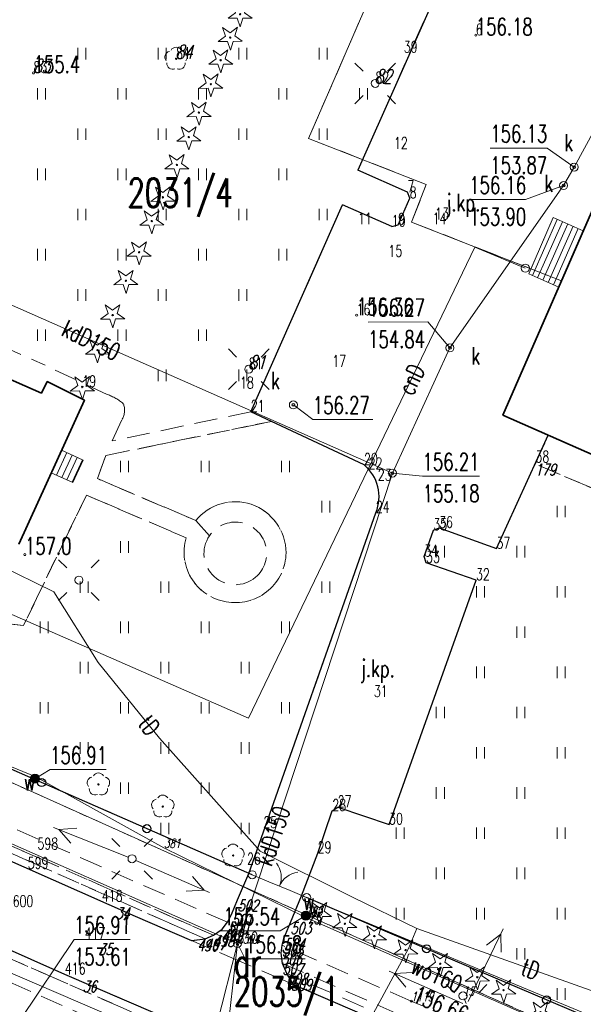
# Model space of a CAD drawing. Header units: metres. Extents: x 8438757 to 16876328, y 5732263 to 11465158.
# Tile 6 of 19: x 8438945 to 8438994, y 5732333 to 5732419. Entities that reach past the tile are written whole.
import ezdxf
from ezdxf.enums import TextEntityAlignment as Align

# ---------------------------------------------------------------- set-up
doc = ezdxf.new("R2010")
doc.units = ezdxf.units.M
doc.header["$MEASUREMENT"] = 0
for name, pattern in [('2_1', [0]), ('2_14', [1, -1]), ('2_KTCR02', [3, 2, -1]), ('2_KTJZ01', [4, 3, -1]), ('2_KTKR01', [0]), ('2_PTTU', [2.1, 1.4, -0.7]), ('3_1', [0]), ('3_EGBB01', [0]), ('3_EGBS10', [0]), ('3_EGBS10G', [0]), ('4_1', [0]), ('4_SUPC_01', [0]), ('4_SUPC_P_01', [3, 2, -1]), ('4_SUPE_01', [0]), ('4_SUPK_01', [0]), ('4_SUPT_01', [0]), ('4_SUPW_01', [0]), ('4_SUSM03_02', [0]), ('GDE', [0]), ('GUZ', [1.4, 0.7, -0.7])]:
    doc.linetypes.add(name, pattern=pattern)
doc.layers.get('0').update_dxf_attribs({"color": 250, "linetype": 'CONTINUOUS', "lineweight": 100})
for name, color, linetype, lineweight in [('Dzialki', 7, 'GDE', 18), ('EGBB_L_1', 7, '3_EGBB01', 35), ('EGBE_L_3', 7, '3_EGBS10', 18), ('KTCR_L_1', 7, '2_KTCR02', 18), ('KTJZ_E_T_0', 7, 'CONTINUOUS', 15), ('KTJZ_L_0', 7, '2_KTJZ01', 18), ('KTKR_L_0', 7, '2_KTKR01', 25), ('KTOK_L_1', 7, '2_1', 18), ('KTOK_L_4', 7, 'CONTINUOUS', 25), ('Numery_dzialek', 7, 'CONTINUOUS', 18), ('Numery_uzytkow', 7, 'CONTINUOUS', 25), ('OBOP_T_0', 3, 'CONTINUOUS', 18), ('OBOP_T_1', 3, 'CONTINUOUS', 18), ('PIKIETY_3_T_0', 255, 'CONTINUOUS', 0), ('PIKIETY_T_0', 6, 'CONTINUOUS', 18), ('PIKIETY_T_1', 5, 'CONTINUOUS', 18), ('PIKIETY_T_3', 5, 'CONTINUOUS', 18), ('PTTU_L_2', 7, '2_PTTU', 18), ('RTPW_T_0', 7, 'CONTINUOUS', 15), ('RTPW_T_1', 7, 'CONTINUOUS', 15), ('SUPC_E_T_1', 7, 'CONTINUOUS', 15), ('SUPC_L_1', 200, '4_SUPC_01', 18), ('SUPE_L_3', 1, '4_SUPE_01', 18), ('SUPK_E_T_0', 34, 'CONTINUOUS', 15), ('SUPK_L_0', 34, '4_SUPK_01', 18), ('SUPK_L_4', 34, '4_SUPK_01', 18), ('SUPP_L_1', 7, '4_SUPC_P_01', 18), ('SUPT_E_T_0', 30, 'CONTINUOUS', 15), ('SUPT_L_0', 30, '4_SUPT_01', 18), ('SUPW_E_T_0', 5, 'CONTINUOUS', 15), ('SUPW_L_0', 5, '4_SUPW_01', 18), ('SUSM_L_4', 7, 'CONTINUOUS', 18), ('SUSM_T_0', 7, 'CONTINUOUS', 18), ('SUSM_T_3', 7, 'CONTINUOUS', 18), ('SUTK_T_0', 7, 'CONTINUOUS', 18), ('SUTW_T_0', 5, 'CONTINUOUS', 18), ('SUUC_T_0', 200, 'CONTINUOUS', 18), ('SUUK_E_T_9', 34, 'CONTINUOUS', 15), ('SUUK_T_2', 34, 'CONTINUOUS', 18), ('SUUW_E_T_5', 7, 'CONTINUOUS', 15), ('SUUW_T_7', 7, 'CONTINUOUS', 15), ('Uzytki', 7, 'GUZ', 18)]:
    doc.layers.add(name, color=color, linetype=linetype, lineweight=lineweight)
doc.styles.get("Standard").update_dxf_attribs({"font": 'Simplex.SHX', "width": 0.75})

# ---------------------------------------------------------------- blocks, each defined once
blk = doc.blocks.new('2_OBOP02_01')
at = {"linetype": 'Continuous'}
blk.add_circle((0, 0), 0.06, dxfattribs=at)
for centre, start, end in [((0, 0.5), 30.14012, 149.85988), ((-0.476, 0.155), 102.14447, 221.86002), ((0.476, 0.155), 318.13998, 77.85553), ((-0.294, -0.405), 174.14818, 293.85423), ((0.294, -0.405), 246.14577, 5.85182)]:
    blk.add_arc(centre, 0.5, start, end, dxfattribs=at)
blk = doc.blocks.new('2_OBOP01_01')
at = {"linetype": 'Continuous'}
for p, q in [((-0.402, 0.125), (-0.658, 0.883)), ((-0.658, 0.883), (-0.005, 0.421)), ((-0.005, 0.421), (0.636, 0.899)), ((0.636, 0.899), (0.398, 0.135)), ((-1.043, -0.353), (-0.402, 0.125)), ((0.398, 0.135), (1.052, -0.327)), ((-0.243, -0.343), (-1.043, -0.353)), ((0.014, -1.101), (-0.243, -0.343)), ((0.251, -0.337), (0.014, -1.101)), ((1.052, -0.327), (0.251, -0.337))]:
    blk.add_line(p, q, dxfattribs=at)
blk.add_circle((0, 0), 0.06, dxfattribs=at)
blk = doc.blocks.new('2_PTTU04')
at = {"linetype": 'Continuous'}
for p, q in [((-0.35, -0.5), (-0.35, 0.5)), ((0.35, -0.5), (0.35, 0.5))]:
    blk.add_line(p, q, dxfattribs=at)
blk = doc.blocks.new('2_RTPW02')
at = {"linetype": 'Continuous'}
blk.add_circle((0, 0), 0.09, dxfattribs=at)
blk = doc.blocks.new('2_RTPW01')
at = {"linetype": 'Continuous'}
blk.add_circle((0, 0), 0.09, dxfattribs=at)
blk = doc.blocks.new('4_SUSM04_01')
at = {"linetype": 'Continuous'}
blk.add_circle((0, 0), 0.35, dxfattribs=at)
blk = doc.blocks.new('4_SUSM01_01')
at = {"linetype": 'Continuous'}
for p, q in [((-1.0607, 1.0607), (-1.7678, 1.7678)), ((1.0607, 1.0607), (1.7678, 1.7678)), ((-1.0607, -1.0607), (-1.7678, -1.7678)), ((1.0607, -1.0607), (1.7678, -1.7678))]:
    blk.add_line(p, q, dxfattribs=at)
blk = doc.blocks.new('4_SUSM01')
at = {"linetype": 'Continuous'}
for p, q in [((-1.0607, 1.0607), (-1.7678, 1.7678)), ((1.0607, 1.0607), (1.7678, 1.7678)), ((-1.0607, -1.0607), (-1.7678, -1.7678)), ((1.0607, -1.0607), (1.7678, -1.7678))]:
    blk.add_line(p, q, dxfattribs=at)
blk.add_circle((0, 0), 0.35, dxfattribs=at)
blk = doc.blocks.new('4_SUPS01_05')
at = {"linetype": 'Continuous'}
blk.add_circle((0, 0), 0.125, dxfattribs=at)
blk = doc.blocks.new('4_SUPS01_08')
at = {"linetype": 'Continuous'}
blk.add_circle((0, 0), 0.125, dxfattribs=at)
blk = doc.blocks.new('4_SUUS15_02')
at = {"linetype": 'Continuous'}
blk.add_circle((0, 0), 0.35, dxfattribs=at)
blk = doc.blocks.new('4_SUUS15_05')
at = {"linetype": 'Continuous'}
blk.add_circle((0, 0), 0.35, dxfattribs=at)
blk = doc.blocks.new('4_SUUS25')
at = {"linetype": 'Continuous'}
for radius in [0.4, 0.35, 0.3, 0.25, 0.2, 0.15, 0.1, 0.05, 0.0143]:
    blk.add_circle((0, 0), radius, dxfattribs=at)

msp = doc.modelspace()

# ---------------------------------------------------------------- linework, layer by layer
at = {"layer": 'Dzialki'}
msp.add_line((8438822.517, 5732406.792), (8438995.497, 5732329.209), dxfattribs=at)
msp.add_line((8438822.517, 5732406.792), (8438995.497, 5732329.209), dxfattribs=at)
at = {"layer": 'EGBB_L_1', "linetype": '3_EGBB01'}
for p, q in [((8439001.569, 5732417.38), (8438987.078, 5732384.124)), ((8438946.957, 5732386.033), (8438917.502, 5732399.075)), ((8438947.451, 5732387.056), (8438946.957, 5732386.033)), ((8438950.687, 5732385.42), (8438947.451, 5732387.056)), ((8438944.978, 5732372.912), (8438950.687, 5732385.42)), ((8438987.078, 5732384.124), (8439003.774, 5732376.736))]:
    msp.add_line(p, q, dxfattribs=at)
at = {"layer": 'EGBE_L_3', "linetype": '3_EGBS10'}
for p, q in [((8438991.447, 5732401.326), (8438989.345, 5732396.421)), ((8438994.075, 5732400.181), (8438991.447, 5732401.326)), ((8438991.937, 5732395.274), (8438994.075, 5732400.181)), ((8438948.704, 5732381.074), (8438947.808, 5732379.113)), ((8438949.676, 5732378.263), (8438950.57, 5732380.222)), ((8438947.808, 5732379.113), (8438949.676, 5732378.263))]:
    msp.add_line(p, q, dxfattribs=at)
at = {"layer": 'EGBE_L_3', "linetype": '3_1'}
for p, q in [((8438989.651, 5732396.286), (8438991.81, 5732401.168)), ((8438990.108, 5732396.083), (8438992.268, 5732400.968)), ((8438990.565, 5732395.881), (8438992.727, 5732400.768)), ((8438991.022, 5732395.679), (8438993.185, 5732400.568)), ((8438991.48, 5732395.477), (8438993.644, 5732400.369)), ((8438991.937, 5732395.274), (8438991.937, 5732395.274)), ((8438948.704, 5732381.074), (8438948.704, 5732381.074)), ((8438949.158, 5732380.867), (8438948.264, 5732378.906)), ((8438949.613, 5732380.659), (8438948.719, 5732378.699)), ((8438950.068, 5732380.451), (8438949.174, 5732378.492)), ((8438950.523, 5732380.244), (8438949.629, 5732378.285))]:
    msp.add_line(p, q, dxfattribs=at)
at = {"layer": 'EGBE_L_3', "linetype": '3_EGBS10G'}
for p, q in [((8438989.345, 5732396.421), (8438991.937, 5732395.274)), ((8438950.57, 5732380.222), (8438948.704, 5732381.074))]:
    msp.add_line(p, q, dxfattribs=at)
at = {"layer": 'KTCR_L_1', "linetype": '2_KTCR02'}
for p, q in [((8438937.867, 5732392.672), (8438947.263, 5732388.467)), ((8438946.957, 5732386.033), (8438936.899, 5732390.487)), ((8438952.679, 5732385.933), (8438947.263, 5732388.467)), ((8438946.957, 5732386.033), (8438947.451, 5732387.056)), ((8438947.451, 5732387.056), (8438950.687, 5732385.42)), ((8438950.687, 5732385.42), (8438948.704, 5732381.074)), ((8438965.167, 5732384.421), (8438953.115, 5732381.889)), ((8438953.115, 5732381.889), (8438953.975, 5732383.786)), ((8438965.167, 5732384.421), (8438966.951, 5732383.586)), ((8438952.541, 5732380.615), (8438966.951, 5732383.586)), ((8438989.887, 5732379.881), (8438991.029, 5732382.375)), ((8438991.029, 5732382.375), (8439003.774, 5732376.736)), ((8438948.704, 5732381.074), (8438950.57, 5732380.222)), ((8438961.917, 5732338.861), (8438867.457, 5732380.641)), ((8438961.917, 5732338.861), (8438867.457, 5732380.641)), ((8438950.57, 5732380.222), (8438949.676, 5732378.263)), ((8438951.816, 5732378.605), (8438952.541, 5732380.615)), ((8438961.177, 5732338.561), (8438867.787, 5732379.761)), ((8438961.177, 5732338.561), (8438867.787, 5732379.761)), ((8438997.587, 5732376.621), (8438989.887, 5732379.881)), ((8438947.808, 5732379.113), (8438944.978, 5732372.912)), ((8438949.676, 5732378.263), (8438947.808, 5732379.113)), ((8438960.383, 5732374.961), (8438951.816, 5732378.605)), ((8438950.864, 5732377.174), (8438945.393, 5732365.82)), ((8438950.864, 5732377.174), (8438959.53, 5732373.455)), ((8438945.393, 5732365.82), (8438924.519, 5732368.172)), ((8438962.257, 5732328.931), (8438899.888, 5732356.258)), ((8438933.856, 5732352.873), (8438963.137, 5732339.991)), ((8438955.097, 5732340.531), (8438932.547, 5732350.521)), ((8438955.097, 5732340.531), (8438960.013, 5732338.408)), ((8438962.667, 5732339.401), (8438963.137, 5732339.991)), ((8438961.917, 5732338.861), (8438962.667, 5732339.401)), ((8438935.985, 5732338.461), (8438963.407, 5732326.192)), ((8438961.177, 5732338.561), (8438960.013, 5732338.408)), ((8438967.897, 5732337.991), (8438967.807, 5732337.301)), ((8438979.12, 5732333.135), (8438967.897, 5732337.991)), ((8438967.807, 5732337.301), (8438967.917, 5732336.421)), ((8438967.917, 5732336.421), (8438997.867, 5732323.281)), ((8438996.957, 5732322.981), (8438968.297, 5732335.541)), ((8438968.874, 5732334.586), (8438968.297, 5732335.541)), ((8438978.127, 5732330.591), (8438968.874, 5732334.586)), ((8438999.317, 5732324.271), (8438979.12, 5732333.135))]:
    msp.add_line(p, q, dxfattribs=at)
at = {"layer": 'KTCR_L_1', "linetype": '2_14'}
msp.add_line((8438960.383, 5732374.961), (8438961.57, 5732373.639), dxfattribs=at)
at = {"layer": 'KTCR_L_1', "linetype": '2_KTCR02'}
for centre, radius, start, end in [((8438951.194, 5732381.77), 4.42, 49.33822, 70.36778), ((8438952.677, 5732384.554), 1.509, 329.3835, 22.13319), ((8438963.812, 5732372.18), 4.415, 71.67407, 140.96384), ((8438963.719, 5732372.113), 4.508, 0.5449, 70.81734), ((8438963.816, 5732372.101), 2.721, 310.19911, 145.60452), ((8438963.736, 5732372.213), 4.385, 163.55356, 263.67872), ((8438963.808, 5732372.093), 2.72, 145.35433, 310.4493), ((8438963.832, 5732372.212), 4.395, 262.43442, 359.27077)]:
    msp.add_arc(centre, radius, start, end, dxfattribs=at)
at = {"layer": 'KTJZ_L_0', "linetype": '2_KTJZ01'}
for p, q in [((8438983.427, 5732425.681), (8438974.472, 5732405.447)), ((8438997.082, 5732407.082), (8438994.075, 5732400.181)), ((8438978.777, 5732403.541), (8438974.472, 5732405.447)), ((8438978.977, 5732403.011), (8438978.777, 5732403.541)), ((8438977.977, 5732400.701), (8438978.977, 5732403.011)), ((8438965.167, 5732384.421), (8438973.14, 5732402.438)), ((8438977.427, 5732400.541), (8438973.14, 5732402.438)), ((8438991.447, 5732401.326), (8438989.345, 5732396.421)), ((8438994.075, 5732400.181), (8438991.447, 5732401.326)), ((8438977.427, 5732400.541), (8438977.977, 5732400.701)), ((8438989.345, 5732396.421), (8438991.937, 5732395.274)), ((8438991.937, 5732395.274), (8438987.078, 5732384.124)), ((8438975.007, 5732379.811), (8438965.167, 5732384.421)), ((8438987.078, 5732384.124), (8438991.029, 5732382.375)), ((8438986.527, 5732372.511), (8438991.029, 5732382.375)), ((8438964.995, 5732344.252), (8438976.037, 5732375.641)), ((8438981.037, 5732374.121), (8438981.547, 5732374.321)), ((8438981.547, 5732374.321), (8438986.527, 5732372.511)), ((8438980.247, 5732371.841), (8438981.037, 5732374.121)), ((8438980.407, 5732371.291), (8438980.247, 5732371.841)), ((8438984.747, 5732369.771), (8438980.407, 5732371.291)), ((8438977.187, 5732348.501), (8438984.747, 5732369.771)), ((8438970.977, 5732346.011), (8438972.247, 5732349.701)), ((8438972.247, 5732349.701), (8438972.717, 5732350.021)), ((8438972.717, 5732350.021), (8438977.187, 5732348.501)), ((8438969.559, 5732342.287), (8438970.977, 5732346.011)), ((8438964.017, 5732341.951), (8438964.995, 5732344.252)), ((8438963.477, 5732340.681), (8438964.017, 5732341.951)), ((8438968.617, 5732339.971), (8438969.559, 5732342.287)), ((8438962.667, 5732339.401), (8438963.137, 5732339.991)), ((8438963.137, 5732339.991), (8438963.477, 5732340.681)), ((8438968.047, 5732338.571), (8438968.617, 5732339.971)), ((8438961.917, 5732338.861), (8438962.667, 5732339.401)), ((8438960.013, 5732338.408), (8438961.177, 5732338.561)), ((8438968.874, 5732334.586), (8438960.013, 5732338.408)), ((8438961.177, 5732338.561), (8438961.917, 5732338.861)), ((8438967.897, 5732337.991), (8438968.047, 5732338.571)), ((8438967.897, 5732337.991), (8438967.807, 5732337.301)), ((8438967.807, 5732337.301), (8438967.917, 5732336.421)), ((8438968.297, 5732335.541), (8438967.917, 5732336.421)), ((8438968.874, 5732334.586), (8438968.297, 5732335.541))]:
    msp.add_line(p, q, dxfattribs=at)
at = {"layer": 'KTJZ_L_0', "linetype": '2_KTKR01'}
for p, q in [((8438932.544, 5732350.519), (8438955.101, 5732340.527)), ((8438948.997, 5732335.461), (8438919.717, 5732348.371)), ((8438955.101, 5732340.527), (8438960.013, 5732338.408)), ((8438960.367, 5732330.571), (8438948.997, 5732335.461)), ((8438968.874, 5732334.586), (8438978.125, 5732330.595))]:
    msp.add_line(p, q, dxfattribs=at)
at = {"layer": 'KTJZ_L_0', "linetype": '2_KTJZ01'}
msp.add_arc((8438972.693, 5732377.028), 3.62, 337.48218, 50.26679, dxfattribs=at)
at = {"layer": 'KTKR_L_0', "linetype": '2_KTKR01'}
for p, q in [((8438983.427, 5732425.681), (8438974.472, 5732405.447)), ((8438978.777, 5732403.541), (8438974.472, 5732405.447)), ((8438978.977, 5732403.011), (8438978.777, 5732403.541)), ((8438977.977, 5732400.701), (8438978.977, 5732403.011)), ((8438965.167, 5732384.421), (8438973.14, 5732402.438)), ((8438977.427, 5732400.541), (8438973.14, 5732402.438)), ((8438977.427, 5732400.541), (8438977.977, 5732400.701)), ((8438975.007, 5732379.811), (8438965.167, 5732384.421)), ((8438986.527, 5732372.511), (8438991.029, 5732382.375)), ((8438964.995, 5732344.252), (8438976.037, 5732375.641)), ((8438981.037, 5732374.121), (8438981.547, 5732374.321)), ((8438981.547, 5732374.321), (8438986.527, 5732372.511)), ((8438980.247, 5732371.841), (8438981.037, 5732374.121)), ((8438980.407, 5732371.291), (8438980.247, 5732371.841)), ((8438984.747, 5732369.771), (8438980.407, 5732371.291)), ((8438977.187, 5732348.501), (8438984.747, 5732369.771)), ((8438932.544, 5732350.519), (8438955.101, 5732340.527)), ((8438970.977, 5732346.011), (8438972.247, 5732349.701)), ((8438972.247, 5732349.701), (8438972.717, 5732350.021)), ((8438972.717, 5732350.021), (8438977.187, 5732348.501)), ((8438948.997, 5732335.461), (8438919.717, 5732348.371)), ((8438969.559, 5732342.287), (8438970.977, 5732346.011)), ((8438964.017, 5732341.951), (8438964.995, 5732344.252)), ((8438963.477, 5732340.681), (8438964.017, 5732341.951)), ((8438968.617, 5732339.971), (8438969.559, 5732342.287)), ((8438955.101, 5732340.527), (8438960.013, 5732338.408)), ((8438962.667, 5732339.401), (8438963.137, 5732339.991)), ((8438963.137, 5732339.991), (8438963.477, 5732340.681)), ((8438968.047, 5732338.571), (8438968.617, 5732339.971)), ((8438961.917, 5732338.861), (8438962.667, 5732339.401)), ((8438960.013, 5732338.408), (8438961.177, 5732338.561)), ((8438960.026, 5732338.41), (8438961.177, 5732338.561)), ((8438961.177, 5732338.561), (8438961.917, 5732338.861)), ((8438967.897, 5732337.991), (8438968.047, 5732338.571)), ((8438967.807, 5732337.301), (8438967.897, 5732337.991)), ((8438967.917, 5732336.421), (8438967.807, 5732337.301)), ((8438968.297, 5732335.541), (8438967.917, 5732336.421)), ((8438960.367, 5732330.571), (8438948.997, 5732335.461)), ((8438968.874, 5732334.586), (8438968.297, 5732335.541)), ((8438968.874, 5732334.586), (8438968.297, 5732335.541)), ((8438968.874, 5732334.586), (8438978.125, 5732330.595))]:
    msp.add_line(p, q, dxfattribs=at)
msp.add_arc((8438972.693, 5732377.028), 3.62, 337.48218, 50.26679, dxfattribs=at)
at = {"layer": 'KTOK_L_1'}
for p, q in [((8438965.282, 5732344.128), (8438966.727, 5732343.521)), ((8438966.727, 5732343.521), (8438968.571, 5732342.747)), ((8438968.571, 5732342.747), (8438970.017, 5732342.14))]:
    msp.add_line(p, q, dxfattribs=at)
for centre in [(8438965.282, 5732344.128), (8438970.017, 5732342.14)]:
    msp.add_circle(centre, 0.35, dxfattribs=at)
for centre, start, end in [((8438965.812, 5732343.925), 336.71249, 37.22802), ((8438969.5, 5732342.376), 97.22272, 157.73826)]:
    msp.add_arc(centre, 2, start, end, dxfattribs=at)
at = {"layer": 'KTOK_L_4'}
for p, q in [((8438946.971, 5732352.151), (8438937.815, 5732356.163)), ((8438965.282, 5732344.128), (8438946.971, 5732352.151)), ((8438980.451, 5732337.691), (8438970.017, 5732342.14)), ((8438990.886, 5732333.242), (8438980.451, 5732337.691)), ((8439001.32, 5732328.793), (8438990.886, 5732333.242))]:
    msp.add_line(p, q, dxfattribs=at)
for centre in [(8438946.971, 5732352.151), (8438956.126, 5732348.14), (8438980.451, 5732337.691), (8438990.886, 5732333.242)]:
    msp.add_circle(centre, 0.35, dxfattribs=at)
at = {"layer": 'PTTU_L_2', "linetype": '2_KTJZ01'}
for p, q in [((8438983.427, 5732425.681), (8438974.472, 5732405.447)), ((8438978.777, 5732403.541), (8438974.472, 5732405.447)), ((8438978.977, 5732403.011), (8438978.777, 5732403.541)), ((8438977.977, 5732400.701), (8438978.977, 5732403.011)), ((8438965.167, 5732384.421), (8438973.14, 5732402.438)), ((8438977.427, 5732400.541), (8438973.14, 5732402.438)), ((8438977.427, 5732400.541), (8438977.977, 5732400.701))]:
    msp.add_line(p, q, dxfattribs=at)
at = {"layer": 'PTTU_L_2', "linetype": '2_KTCR02'}
for p, q in [((8438937.867, 5732392.672), (8438947.263, 5732388.467)), ((8438952.679, 5732385.933), (8438947.263, 5732388.467)), ((8438965.167, 5732384.421), (8438953.115, 5732381.889)), ((8438953.115, 5732381.889), (8438953.975, 5732383.786))]:
    msp.add_line(p, q, dxfattribs=at)
at = {"layer": 'PTTU_L_2', "linetype": '2_PTTU'}
for p, q in [((8438966.951, 5732383.586), (8438952.541, 5732380.615)), ((8438975.007, 5732379.811), (8438966.951, 5732383.586)), ((8438961.917, 5732338.861), (8438867.457, 5732380.641)), ((8438961.917, 5732338.861), (8438867.457, 5732380.641)), ((8438952.541, 5732380.615), (8438951.816, 5732378.605)), ((8438867.787, 5732379.761), (8438961.177, 5732338.561)), ((8438867.787, 5732379.761), (8438961.177, 5732338.561)), ((8438989.887, 5732379.881), (8438986.527, 5732372.511)), ((8438997.587, 5732376.621), (8438989.887, 5732379.881)), ((8438951.816, 5732378.605), (8438960.383, 5732374.961)), ((8438950.864, 5732377.174), (8438945.393, 5732365.82)), ((8438959.53, 5732373.455), (8438950.864, 5732377.174)), ((8438964.995, 5732344.252), (8438976.037, 5732375.641)), ((8438981.547, 5732374.321), (8438981.037, 5732374.121)), ((8438986.527, 5732372.511), (8438981.547, 5732374.321)), ((8438981.037, 5732374.121), (8438980.247, 5732371.841)), ((8438980.247, 5732371.841), (8438980.407, 5732371.291)), ((8438980.407, 5732371.291), (8438984.747, 5732369.771)), ((8438984.747, 5732369.771), (8438977.187, 5732348.501)), ((8438945.393, 5732365.82), (8438924.519, 5732368.172)), ((8438922.858, 5732362.782), (8438964.995, 5732344.252)), ((8438899.888, 5732356.258), (8438962.257, 5732328.931)), ((8438972.247, 5732349.701), (8438970.977, 5732346.011)), ((8438972.717, 5732350.021), (8438972.247, 5732349.701)), ((8438977.187, 5732348.501), (8438972.717, 5732350.021)), ((8438948.997, 5732335.461), (8438919.717, 5732348.371)), ((8438970.977, 5732346.011), (8438969.559, 5732342.287)), ((8438969.559, 5732342.287), (8438970.017, 5732342.14)), ((8438961.177, 5732338.561), (8438961.917, 5732338.861)), ((8438960.367, 5732330.571), (8438948.997, 5732335.461))]:
    msp.add_line(p, q, dxfattribs=at)
at = {"layer": 'PTTU_L_2', "linetype": '2_14'}
msp.add_line((8438970.017, 5732342.14), (8438998.149, 5732330.42), dxfattribs=at)
at = {"layer": 'PTTU_L_2', "linetype": '2_KTCR02'}
for centre, radius, start, end in [((8438951.194, 5732381.77), 4.42, 49.33822, 70.36778), ((8438952.677, 5732384.554), 1.509, 329.3835, 22.13319)]:
    msp.add_arc(centre, radius, start, end, dxfattribs=at)
at = {"layer": 'PTTU_L_2', "linetype": '2_PTTU'}
for centre, radius, start, end in [((8438972.693, 5732377.028), 3.62, 337.48218, 50.26679), ((8438963.812, 5732372.18), 4.415, 71.67407, 140.96384), ((8438963.719, 5732372.113), 4.508, 0.5449, 70.81734), ((8438963.736, 5732372.213), 4.385, 163.55356, 263.67872), ((8438963.832, 5732372.212), 4.395, 262.43442, 359.27077)]:
    msp.add_arc(centre, radius, start, end, dxfattribs=at)
at = {"layer": 'SUPC_L_1', "linetype": '4_SUPC_01'}
for p, q in [((8438964.965, 5732357.748), (8438984.652, 5732398.746)), ((8438984.652, 5732398.746), (8438989.036, 5732396.921)), ((8438905.27, 5732383.949), (8438964.965, 5732357.748))]:
    msp.add_line(p, q, dxfattribs=at)
at = {"layer": 'SUPC_L_1', "linetype": '4_1'}
for p, q in [((8438984.652, 5732398.746), (8438964.965, 5732357.748)), ((8438984.652, 5732398.746), (8438964.965, 5732357.748)), ((8438989.036, 5732396.921), (8438984.652, 5732398.746)), ((8438989.036, 5732396.921), (8438984.652, 5732398.746)), ((8438964.965, 5732357.748), (8438905.27, 5732383.949))]:
    msp.add_line(p, q, dxfattribs=at)
at = {"layer": 'SUPE_L_3', "linetype": '4_SUPE_01'}
for p, q in [((8438948.003, 5732348.244), (8438954.505, 5732345.651)), ((8438948.467, 5732348.059), (8438950.027, 5732348.19)), ((8438948.467, 5732348.059), (8438949.508, 5732346.89)), ((8438955.15, 5732345.381), (8438961.564, 5732342.576)), ((8438960.104, 5732343.979), (8438961.106, 5732342.777)), ((8438959.543, 5732342.696), (8438961.106, 5732342.777)), ((8438984.076, 5732333.114), (8438987.123, 5732339.416)), ((8438985.665, 5732338.01), (8438986.905, 5732338.966)), ((8438986.926, 5732337.4), (8438986.905, 5732338.966)), ((8438977.189, 5732335.743), (8438983.603, 5732332.939)), ((8438977.647, 5732335.543), (8438979.21, 5732335.623)), ((8438977.647, 5732335.543), (8438978.649, 5732334.341))]:
    msp.add_line(p, q, dxfattribs=at)
at = {"layer": 'SUPK_L_0', "linetype": '4_SUPK_01'}
for p, q in [((8439009.301, 5732435.357), (8438993.286, 5732405.714)), ((8438993.286, 5732405.714), (8438992.365, 5732404.112)), ((8438977.481, 5732379.084), (8438921.797, 5732403.65)), ((8438992.365, 5732404.112), (8438982.479, 5732389.984)), ((8438982.479, 5732389.984), (8438977.481, 5732379.084)), ((8438977.481, 5732379.084), (8438963.999, 5732338.142)), ((8438963.999, 5732338.142), (8438960.15, 5732322.923))]:
    msp.add_line(p, q, dxfattribs=at)
at = {"layer": 'SUPK_L_0', "linetype": '4_1'}
for p, q in [((8439009.301, 5732435.357), (8438993.286, 5732405.714)), ((8438993.286, 5732405.714), (8438992.365, 5732404.112)), ((8438977.481, 5732379.084), (8438921.797, 5732403.65)), ((8438992.365, 5732404.112), (8438982.479, 5732389.984)), ((8438982.479, 5732389.984), (8438977.481, 5732379.084)), ((8438977.481, 5732379.084), (8438963.999, 5732338.142)), ((8438963.999, 5732338.142), (8438960.15, 5732322.923))]:
    msp.add_line(p, q, dxfattribs=at)
at = {"layer": 'SUPK_L_4', "linetype": '4_SUPK_01'}
for p in [(8438916.103, 5732359.274), (8438962.557, 5732325.551)]:
    msp.add_line(p, (8438963.999, 5732338.142), dxfattribs=at)
at = {"layer": 'SUPK_L_4', "linetype": '4_1'}
msp.add_line((8438916.103, 5732359.274), (8438963.999, 5732338.142), dxfattribs=at)
at = {"layer": 'SUPP_L_1', "linetype": '4_SUPC_P_01'}
for p, q in [((8438970.185, 5732408.215), (8438982.558, 5732436.765)), ((8438980.424, 5732404.195), (8438970.185, 5732408.215)), ((8438979.145, 5732400.937), (8438980.424, 5732404.195)), ((8438992.177, 5732395.821), (8438979.145, 5732400.937))]:
    msp.add_line(p, q, dxfattribs=at)
at = {"layer": 'SUPP_L_1', "linetype": '4_1'}
for p, q in [((8438970.185, 5732408.215), (8438982.558, 5732436.765)), ((8438970.185, 5732408.215), (8438982.558, 5732436.765)), ((8438980.424, 5732404.195), (8438970.185, 5732408.215)), ((8438980.424, 5732404.195), (8438970.185, 5732408.215)), ((8438979.145, 5732400.937), (8438980.424, 5732404.195)), ((8438979.145, 5732400.937), (8438980.424, 5732404.195)), ((8438992.177, 5732395.821), (8438979.145, 5732400.937)), ((8438992.177, 5732395.821), (8438979.145, 5732400.937))]:
    msp.add_line(p, q, dxfattribs=at)
at = {"layer": 'SUPT_L_0', "linetype": '4_SUPT_01'}
for p, q in [((8438941.624, 5732371.901), (8438948.032, 5732368.756)), ((8438948.032, 5732368.756), (8438951.878, 5732362.599)), ((8438951.878, 5732362.599), (8438957.223, 5732356.018)), ((8438957.223, 5732356.018), (8438965.985, 5732346.182)), ((8438953.486, 5732331.627), (8438918.032, 5732346.871)), ((8438965.985, 5732346.182), (8438974.006, 5732342.175)), ((8438974.006, 5732342.175), (8438979.591, 5732339.443)), ((8438979.591, 5732339.443), (8438978.873, 5732337.712)), ((8438979.591, 5732339.443), (8438997.301, 5732333.14)), ((8438971.214, 5732323.564), (8438978.873, 5732337.712))]:
    msp.add_line(p, q, dxfattribs=at)
at = {"layer": 'SUPW_L_0', "linetype": '4_SUPW_01'}
for p, q in [((8438946.477, 5732352.641), (8438924.011, 5732361.703)), ((8438946.477, 5732352.641), (8438946.387, 5732352.491)), ((8438946.477, 5732352.641), (8438957.607, 5732346.471)), ((8438957.607, 5732346.471), (8438969.887, 5732340.451)), ((8438969.887, 5732340.451), (8438969.947, 5732340.571)), ((8438969.887, 5732340.451), (8438998.447, 5732327.861))]:
    msp.add_line(p, q, dxfattribs=at)
at = {"layer": 'SUPW_L_0', "linetype": '4_1'}
for p, q in [((8438946.477, 5732352.641), (8438924.011, 5732361.703)), ((8438946.477, 5732352.641), (8438946.387, 5732352.491)), ((8438957.607, 5732346.471), (8438946.477, 5732352.641)), ((8438957.607, 5732346.471), (8438946.477, 5732352.641)), ((8438969.887, 5732340.451), (8438957.607, 5732346.471)), ((8438969.887, 5732340.451), (8438957.607, 5732346.471)), ((8438969.887, 5732340.451), (8438969.947, 5732340.571)), ((8438998.447, 5732327.861), (8438969.887, 5732340.451)), ((8438998.447, 5732327.861), (8438969.887, 5732340.451))]:
    msp.add_line(p, q, dxfattribs=at)
at = {"layer": 'SUSM_L_4', "linetype": '4_SUSM03_02'}
msp.add_line((8438983.704, 5732333.365), (8438983.879, 5732332.912), dxfattribs=at)
msp.add_circle((8438983.616, 5732333.591), 0.35, dxfattribs=at)
at = {"layer": 'SUTK_T_0', "linetype": 'Continuous'}
for p, q in [((8438985.991, 5732407.375), (8438990.931, 5732407.368)), ((8438993.286, 5732405.714), (8438990.931, 5732407.368)), ((8438992.365, 5732404.112), (8438989.044, 5732402.894)), ((8438984.158, 5732402.894), (8438989.044, 5732402.894)), ((8438975.359, 5732392.227), (8438980.57, 5732392.241)), ((8438982.479, 5732389.984), (8438980.57, 5732392.241)), ((8438968.862, 5732385.025), (8438970.564, 5732383.739)), ((8438970.564, 5732383.739), (8438975.776, 5732383.76)), ((8438977.481, 5732379.084), (8438980.102, 5732378.812)), ((8438980.102, 5732378.812), (8438985.042, 5732378.825)), ((8438945.144, 5732331.544), (8438949.787, 5732338.508)), ((8438949.787, 5732338.508), (8438954.672, 5732338.485)), ((8438963.999, 5732338.142), (8438964.677, 5732336.807)), ((8438964.677, 5732336.807), (8438969.889, 5732336.807))]:
    msp.add_line(p, q, dxfattribs=at)
at = {"layer": 'SUTW_T_0', "linetype": 'Continuous'}
for p, q in [((8438946.387, 5732352.491), (8438947.704, 5732353.287)), ((8438947.704, 5732353.287), (8438952.589, 5732353.287)), ((8438969.947, 5732340.578), (8438967.721, 5732339.255)), ((8438962.456, 5732339.255), (8438967.721, 5732339.255))]:
    msp.add_line(p, q, dxfattribs=at)
at = {"layer": 'Uzytki'}
msp.add_line((8438822.517, 5732406.792), (8438995.917, 5732329.021), dxfattribs=at)
msp.add_line((8438822.517, 5732406.792), (8438995.917, 5732329.021), dxfattribs=at)

# ---------------------------------------------------------------- block references
at = {"layer": 'OBOP_T_0'}
for p in [(8438964.226, 5732419.02), (8438963.371, 5732416.995), (8438962.539, 5732415.016), (8438961.684, 5732412.924), (8438960.65, 5732410.457), (8438959.767, 5732408.327), (8438958.73, 5732405.908), (8438957.521, 5732403.087), (8438956.542, 5732401.014), (8438955.448, 5732398.307), (8438954.296, 5732395.831), (8438953.145, 5732392.837), (8438951.82, 5732389.785), (8438950.507, 5732386.581), (8438971.14, 5732340.827), (8438973.344, 5732339.866), (8438975.905, 5732338.796), (8438978.622, 5732337.57), (8438981.632, 5732336.388), (8438984.86, 5732335.212), (8438987.15, 5732334.086), (8438990.362, 5732332.164)]:
    msp.add_blockref('2_OBOP01_01', p, dxfattribs=at)
at = {"layer": 'OBOP_T_1'}
for p in [(8438958.657, 5732415.141), (8438951.907, 5732351.988), (8438957.506, 5732350.061), (8438963.614, 5732345.807)]:
    msp.add_blockref('2_OBOP02_01', p, dxfattribs=at)
at = {"layer": 'PTTU_L_2'}
for p in [(8438950.457, 5732415.591), (8438957.457, 5732415.591), (8438964.457, 5732415.591), (8438971.457, 5732415.591), (8438946.957, 5732412.091), (8438953.957, 5732412.091), (8438960.957, 5732412.091), (8438967.957, 5732412.091), (8438974.957, 5732412.091), (8438950.457, 5732408.591), (8438957.457, 5732408.591), (8438964.457, 5732408.591), (8438971.457, 5732408.591), (8438946.957, 5732405.091), (8438953.957, 5732405.091), (8438960.957, 5732405.091), (8438967.957, 5732405.091), (8438950.457, 5732401.591), (8438957.457, 5732401.591), (8438964.457, 5732401.591), (8438971.457, 5732401.591), (8438946.957, 5732398.091), (8438953.957, 5732398.091), (8438960.957, 5732398.091), (8438967.957, 5732398.091), (8438950.457, 5732394.591), (8438957.457, 5732394.591), (8438964.457, 5732394.591), (8438946.957, 5732391.091), (8438953.957, 5732391.091), (8438960.957, 5732391.091), (8438957.457, 5732387.591), (8438964.457, 5732387.591), (8438954.179, 5732379.659), (8438961.179, 5732379.659), (8438968.179, 5732379.659), (8438971.679, 5732376.159), (8438992.146, 5732375.748), (8438954.179, 5732372.659), (8438981.646, 5732372.248), (8438988.646, 5732372.248), (8438950.679, 5732369.159), (8438957.679, 5732369.159), (8438971.679, 5732369.159), (8438985.146, 5732368.748), (8438992.146, 5732368.748), (8438947.179, 5732365.659), (8438954.179, 5732365.659), (8438961.179, 5732365.659), (8438968.179, 5732365.659), (8438988.646, 5732365.248), (8438950.679, 5732362.159), (8438957.679, 5732362.159), (8438964.679, 5732362.159), (8438985.146, 5732361.748), (8438992.146, 5732361.748), (8438947.179, 5732358.659), (8438954.179, 5732358.659), (8438961.179, 5732358.659), (8438968.179, 5732358.659), (8438981.646, 5732358.248), (8438988.646, 5732358.248), (8438950.679, 5732355.159), (8438957.679, 5732355.159), (8438964.679, 5732355.159), (8438985.146, 5732354.748), (8438992.146, 5732354.748), (8438954.179, 5732351.659), (8438961.179, 5732351.659), (8438981.646, 5732351.248), (8438988.646, 5732351.248), (8438957.679, 5732348.159), (8438964.679, 5732348.159), (8438978.146, 5732347.748), (8438985.146, 5732347.748), (8438992.146, 5732347.748), (8438974.646, 5732344.248), (8438981.646, 5732344.248), (8438988.646, 5732344.248), (8438978.146, 5732340.748), (8438985.146, 5732340.748), (8438992.146, 5732340.748), (8438988.646, 5732337.248), (8438992.146, 5732333.748)]:
    msp.add_blockref('2_PTTU04', p, dxfattribs=at)
at = {"layer": 'RTPW_T_0'}
for p in [(8438946.267, 5732413.911), (8438945.515, 5732371.992)]:
    msp.add_blockref('2_RTPW01', p, dxfattribs=at)
at = {"layer": 'RTPW_T_1', "rotation": 269.9999974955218}
for p in [(8438984.727, 5732417.191), (8438974.367, 5732392.831)]:
    msp.add_blockref('2_RTPW02', p, dxfattribs=at)
at = {"layer": 'RTPW_T_1'}
msp.add_blockref('2_RTPW02', (8438979.12, 5732333.135), dxfattribs=at)
at = {"layer": 'SUSM_T_0'}
for name, p in [('4_SUSM01', (8438975.987, 5732413.001)), ('4_SUSM01', (8438964.987, 5732388.121)), ('4_SUSM01_01', (8438950.21, 5732369.77)), ('4_SUSM01_01', (8438954.83, 5732345.521)), ('4_SUSM01_01', (8438983.923, 5732332.798))]:
    msp.add_blockref(name, p, dxfattribs=at)
at = {"layer": 'SUSM_T_3'}
for p in [(8438950.21, 5732369.77), (8438954.83, 5732345.521)]:
    msp.add_blockref('4_SUSM04_01', p, dxfattribs=at)
at = {"layer": 'SUTK_T_0'}
for p in [(8438993.286, 5732405.714), (8438992.365, 5732404.112), (8438982.479, 5732389.984), (8438968.862, 5732385.025), (8438977.481, 5732379.084), (8438963.999, 5732338.142)]:
    msp.add_blockref('4_SUPS01_05', p, dxfattribs=at)
at = {"layer": 'SUTW_T_0'}
for p in [(8438946.387, 5732352.491), (8438969.947, 5732340.571)]:
    msp.add_blockref('4_SUPS01_08', p, dxfattribs=at)
at = {"layer": 'SUUC_T_0'}
msp.add_blockref('4_SUUS15_02', (8438989.036, 5732396.921), dxfattribs=at)
at = {"layer": 'SUUK_T_2'}
for p in [(8438993.286, 5732405.714), (8438992.365, 5732404.112), (8438982.479, 5732389.984), (8438968.862, 5732385.025), (8438977.481, 5732379.084), (8438963.999, 5732338.142)]:
    msp.add_blockref('4_SUUS15_05', p, dxfattribs=at)
at = {"layer": 'SUUW_T_7'}
for p in [(8438946.387, 5732352.491), (8438969.947, 5732340.571)]:
    msp.add_blockref('4_SUUS25', p, dxfattribs=at)

# ---------------------------------------------------------------- texts
at = {"layer": 'KTJZ_E_T_0', "width": 0.7}
for rotation, p in [(0.35808, (8438983.639, 5732402.424)), (359.13, (8438976.204, 5732361.88))]:
    msp.add_text('j.kp.', height=1.5, rotation=rotation, dxfattribs=at).set_placement(p, align=Align.MIDDLE)
at = {"layer": 'Numery_dzialek', "width": 0.7}
msp.add_text('2031/4', height=2.5, dxfattribs=at).set_placement((8438959.017, 5732403.302), align=Align.MIDDLE)
msp.add_text('2035/1', height=2.5, dxfattribs=at).set_placement((8438963.696, 5732335.22), align=Align.TOP_LEFT)
at = {"layer": 'Numery_uzytkow', "width": 0.7}
msp.add_text('dr', height=2.5, dxfattribs=at).set_placement((8438963.696, 5732335.22))
at = {"layer": 'PIKIETY_3_T_0', "oblique": 15, "width": 0.7}
for s, p in [('381', (8438957.607, 5732346.471)), ('382', (8438969.887, 5732340.451)), ('383', (8438969.947, 5732340.571)), ('1594', (8438963.997, 5732338.141)), ('1119', (8438979.117, 5732333.131)), ('15', (8438983.616, 5732333.591))]:
    msp.add_text(s, height=0.8, dxfattribs=at).set_placement(p)
at = {"layer": 'PIKIETY_T_0', "oblique": 15, "width": 0.7}
for s, p in [('179', (8438989.887, 5732379.881)), ('502', (8438964.017, 5732341.951)), ('34', (8438953.407, 5732341.271)), ('75', (8438970.017, 5732340.841)), ('500', (8438963.137, 5732339.991)), ('501', (8438963.477, 5732340.681)), ('503', (8438968.617, 5732339.971)), ('499', (8438962.667, 5732339.401)), ('496', (8438960.497, 5732338.491)), ('497', (8438961.177, 5732338.561)), ('498', (8438961.917, 5732338.861)), ('504', (8438968.047, 5732338.571)), ('35', (8438951.917, 5732338.151)), ('505', (8438967.897, 5732337.991)), ('506', (8438967.807, 5732337.301)), ('507', (8438967.917, 5732336.421)), ('36', (8438950.547, 5732334.911)), ('508', (8438968.297, 5732335.541)), ('509', (8438968.657, 5732335.051))]:
    msp.add_text(s, height=1, dxfattribs=at).set_placement(p, align=Align.TOP_LEFT)
at = {"layer": 'PIKIETY_T_1', "width": 0.7}
for s, p in [('6', (8438984.727, 5732417.191)), ('39', (8438978.467, 5732415.681)), ('84', (8438958.657, 5732415.141)), ('83', (8438946.267, 5732413.911)), ('82', (8438975.987, 5732413.001)), ('12', (8438977.617, 5732407.311)), ('7', (8438978.777, 5732403.541)), ('8', (8438978.977, 5732403.011)), ('11', (8438974.487, 5732400.751)), ('9', (8438977.977, 5732400.701)), ('14', (8438980.977, 5732400.751)), ('13', (8438981.197, 5732401.171)), ('10', (8438977.427, 5732400.541)), ('15', (8438977.137, 5732397.921)), ('16', (8438974.367, 5732392.831)), ('81', (8438964.987, 5732388.121)), ('17', (8438972.247, 5732388.341)), ('19', (8438950.507, 5732386.581)), ('18', (8438964.217, 5732386.451)), ('21', (8438965.167, 5732384.421)), ('38', (8438989.917, 5732380.021)), ('20', (8438975.007, 5732379.811)), ('22', (8438975.407, 5732379.421)), ('23', (8438976.207, 5732378.431)), ('24', (8438976.037, 5732375.641)), ('35', (8438981.037, 5732374.121)), ('36', (8438981.547, 5732374.321)), ('37', (8438986.527, 5732372.511)), ('34', (8438980.247, 5732371.841)), ('33', (8438980.407, 5732371.291)), ('32', (8438984.747, 5732369.771)), ('31', (8438975.867, 5732359.611)), ('28', (8438972.247, 5732349.701)), ('27', (8438972.717, 5732350.021)), ('30', (8438977.187, 5732348.501)), ('25', (8438966.247, 5732348.201)), ('598', (8438946.607, 5732346.341)), ('29', (8438970.977, 5732346.011)), ('26', (8438964.827, 5732345.031)), ('599', (8438945.767, 5732344.651)), ('418', (8438952.207, 5732341.801)), ('600', (8438944.447, 5732341.331)), ('417', (8438950.717, 5732338.531)), ('610', (8438963.997, 5732338.151)), ('416', (8438948.997, 5732335.461))]:
    msp.add_text(s, height=1, dxfattribs=at).set_placement(p)
at = {"layer": 'PIKIETY_T_3', "oblique": 15, "width": 0.7}
for s, p in [('84', (8438958.657, 5732415.141)), ('83', (8438946.267, 5732413.911)), ('82', (8438975.987, 5732413.001)), ('81', (8438964.987, 5732388.121))]:
    msp.add_text(s, height=1.2, dxfattribs=at).set_placement(p)
at = {"layer": 'RTPW_T_0', "width": 0.7}
for s, p in [('155.4', (8438946.267, 5732413.911)), ('157.0', (8438945.515, 5732371.992))]:
    msp.add_text(s, height=1.5, dxfattribs=at).set_placement(p)
at = {"layer": 'RTPW_T_1', "width": 0.7}
for s, rotation, p in [('156.18', 359.93909, (8438984.727, 5732417.191)), ('156.36', 359.49162, (8438974.367, 5732392.831)), ('156.66', 336.56117, (8438979.117, 5732333.131))]:
    msp.add_text(s, height=1.5, rotation=rotation, dxfattribs=at).set_placement(p)
at = {"layer": 'SUPC_E_T_1', "width": 0.7}
msp.add_text('cnD', height=1.5, rotation=64.35043, dxfattribs=at).set_placement((8438979.124, 5732387.234), align=Align.MIDDLE)
at = {"layer": 'SUPK_E_T_0', "width": 0.7}
for rotation, p in [(334.14251, (8438951.285, 5732390.641)), (71.7726, (8438967.084, 5732347.511))]:
    msp.add_text('kdD150', height=1.5, rotation=rotation, dxfattribs=at).set_placement(p, align=Align.MIDDLE)
at = {"layer": 'SUPT_E_T_0', "width": 0.7}
for rotation, p in [(309.08194, (8438956.323, 5732357.127)), (340.40727, (8438989.504, 5732335.915))]:
    msp.add_text('tD', height=1.5, rotation=rotation, dxfattribs=at).set_placement(p, align=Align.MIDDLE)
at = {"layer": 'SUPW_E_T_0', "width": 0.7}
msp.add_text('wo160', height=1.5, rotation=336.21085, dxfattribs=at).set_placement((8438981.335, 5732335.405), align=Align.MIDDLE)
at = {"layer": 'SUTK_T_0', "width": 0.7}
for s, rotation, p in [('156.13', 359.91, (8438985.994, 5732409.375)), ('153.87', 359.91, (8438985.99, 5732406.625)), ('156.27', 0.14998, (8438975.353, 5732394.227)), ('154.84', 0.14998, (8438975.361, 5732391.477)), ('156.21', 0.15001, (8438980.096, 5732380.812)), ('155.18', 0.15001, (8438980.104, 5732378.063)), ('156.91', 359.73, (8438949.796, 5732340.508)), ('153.61', 359.73, (8438949.783, 5732337.758))]:
    msp.add_text(s, height=1.5, rotation=rotation, dxfattribs=at).set_placement(p, align=Align.TOP_LEFT)
for s, p in [('156.16', (8438984.158, 5732404.894)), ('153.90', (8438984.158, 5732402.144))]:
    msp.add_text(s, height=1.5, dxfattribs=at).set_placement(p, align=Align.TOP_LEFT)
msp.add_text('156.27', height=1.5, rotation=0.23, dxfattribs=at).set_placement((8438970.562, 5732384.239))
msp.add_text('156.58', height=1.5, dxfattribs=at).set_placement((8438964.677, 5732337.307))
at = {"layer": 'SUTW_T_0', "width": 0.7}
msp.add_text('156.91', height=1.5, dxfattribs=at).set_placement((8438947.704, 5732353.787))
msp.add_text('156.54', height=1.5, dxfattribs=at).set_placement((8438967.721, 5732339.755), align=Align.RIGHT)
at = {"layer": 'SUUK_E_T_9', "width": 0.7}
for p in [(8438992.423, 5732408.595), (8438990.709, 5732405.054), (8438984.353, 5732390.044), (8438966.934, 5732387.889), (8438963.292, 5732339.764)]:
    msp.add_text('k', height=1.5, dxfattribs=at).set_placement(p, align=Align.TOP_LEFT)
at = {"layer": 'SUUW_E_T_5', "width": 0.7}
for p in [(8438945.429, 5732351.456), (8438969.728, 5732341.053)]:
    msp.add_text('w', height=1.5, dxfattribs=at).set_placement(p)

doc.saveas('drawing.dxf')
